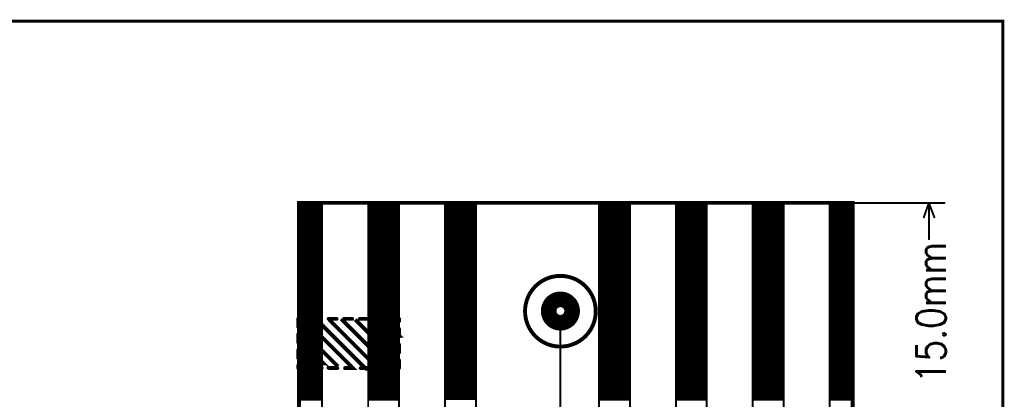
# Model space of a CAD drawing. Extents: x 2.09 to 10.05, y 1.3 to 6.57.
# Tile 8 of 8: x 7.53 to 10.05, y 5.6 to 6.57. Entities that reach past the tile are written whole.
import ezdxf

# ---------------------------------------------------------------- set-up
doc = ezdxf.new("R2010")
doc.units = 0
doc.header["$LTSCALE"] = 25
doc.layers.get('0').update_dxf_attribs({"linetype": 'CONTINUOUS'})
doc.styles.get("Standard").update_dxf_attribs({"font": 'simplex'})

# ---------------------------------------------------------------- blocks, each defined once
blk = doc.blocks.new('DISC')
at = {"color": 0, "const_width": 0.5}
blk.add_lwpolyline([(0, 0.25, 1), (0, -0.25, 1)], format="xyb", close=True, dxfattribs=at)

msp = doc.modelspace()

# ---------------------------------------------------------------- linework, layer by layer
at = {"color": 1, "const_width": 0.008}
msp.add_lwpolyline([(2.098, 1.303), (10.047, 1.303), (10.047, 6.567), (2.098, 6.567), (2.098, 1.303)], dxfattribs=at)
at = {"color": 3}
for points, const_width in [([(8.246, 4.524), (8.246, 6.102), (9.663, 6.102), (9.663, 4.524), (8.246, 4.524)], 0.01), ([(8.246, 6.102), (8.305, 6.102), (8.305, 4.526), (8.246, 4.526), (8.246, 6.102)], 0.005), ([(8.246, 6.098), (8.305, 6.098)], 0.005), ([(8.423, 6.102), (8.502, 6.102), (8.502, 4.526), (8.423, 4.526), (8.423, 6.102)], 0.005), ([(8.423, 6.098), (8.502, 6.098)], 0.005), ([(8.62, 6.102), (8.699, 6.102), (8.699, 4.528), (8.62, 4.528), (8.62, 6.102)], 0.005), ([(8.62, 6.1), (8.699, 6.1)], 0.005), ([(8.89, 6.102), (9.898, 6.102)], 0.005), ([(9.014, 6.102), (9.093, 6.102), (9.093, 4.526), (9.014, 4.526), (9.014, 6.102)], 0.005), ([(9.014, 6.098), (9.093, 6.098)], 0.005), ([(9.211, 6.102), (9.289, 6.102), (9.289, 4.526), (9.211, 4.526), (9.211, 6.102)], 0.005), ([(9.211, 6.098), (9.289, 6.098)], 0.005), ([(9.407, 6.102), (9.486, 6.102), (9.486, 4.526), (9.407, 4.526), (9.407, 6.102)], 0.005), ([(9.407, 6.098), (9.486, 6.098)], 0.005), ([(9.604, 6.102), (9.663, 6.102), (9.663, 4.526), (9.604, 4.526), (9.604, 6.102)], 0.005), ([(9.604, 6.098), (9.663, 6.098)], 0.005), ([(9.858, 6.102), (9.845, 6.065)], 0.005), ([(9.858, 6.009), (9.858, 6.102)], 0.005), ([(9.858, 6.102), (9.872, 6.065)], 0.005), ([(8.246, 6.093), (8.305, 6.093)], 0.005), ([(8.246, 6.088), (8.305, 6.088)], 0.005), ([(8.246, 6.083), (8.305, 6.083)], 0.005), ([(8.246, 6.078), (8.305, 6.078)], 0.005), ([(8.246, 6.073), (8.305, 6.073)], 0.005), ([(8.423, 6.093), (8.502, 6.093)], 0.005), ([(8.423, 6.088), (8.502, 6.088)], 0.005), ([(8.423, 6.083), (8.502, 6.083)], 0.005), ([(8.423, 6.078), (8.502, 6.078)], 0.005), ([(8.423, 6.073), (8.502, 6.073)], 0.005), ([(8.62, 6.095), (8.699, 6.095)], 0.005), ([(8.62, 6.09), (8.699, 6.09)], 0.005), ([(8.62, 6.085), (8.699, 6.085)], 0.005), ([(8.62, 6.08), (8.699, 6.08)], 0.005), ([(8.62, 6.075), (8.699, 6.075)], 0.005), ([(9.014, 6.093), (9.093, 6.093)], 0.005), ([(9.014, 6.088), (9.093, 6.088)], 0.005), ([(9.014, 6.083), (9.093, 6.083)], 0.005), ([(9.014, 6.078), (9.093, 6.078)], 0.005), ([(9.014, 6.073), (9.093, 6.073)], 0.005), ([(9.211, 6.093), (9.289, 6.093)], 0.005), ([(9.211, 6.088), (9.289, 6.088)], 0.005), ([(9.211, 6.083), (9.289, 6.083)], 0.005), ([(9.211, 6.078), (9.289, 6.078)], 0.005), ([(9.211, 6.073), (9.289, 6.073)], 0.005), ([(9.407, 6.093), (9.486, 6.093)], 0.005), ([(9.407, 6.088), (9.486, 6.088)], 0.005), ([(9.407, 6.083), (9.486, 6.083)], 0.005), ([(9.407, 6.078), (9.486, 6.078)], 0.005), ([(9.407, 6.073), (9.486, 6.073)], 0.005), ([(9.604, 6.093), (9.663, 6.093)], 0.005), ([(9.604, 6.088), (9.663, 6.088)], 0.005), ([(9.604, 6.083), (9.663, 6.083)], 0.005), ([(9.604, 6.078), (9.663, 6.078)], 0.005), ([(9.604, 6.073), (9.663, 6.073)], 0.005), ([(8.246, 6.068), (8.305, 6.068)], 0.005), ([(8.246, 6.063), (8.305, 6.063)], 0.005), ([(8.246, 6.058), (8.305, 6.058)], 0.005), ([(8.246, 6.053), (8.305, 6.053)], 0.005), ([(8.246, 6.048), (8.305, 6.048)], 0.005), ([(8.423, 6.068), (8.502, 6.068)], 0.005), ([(8.423, 6.063), (8.502, 6.063)], 0.005), ([(8.423, 6.058), (8.502, 6.058)], 0.005), ([(8.423, 6.053), (8.502, 6.053)], 0.005), ([(8.423, 6.048), (8.502, 6.048)], 0.005), ([(8.62, 6.07), (8.699, 6.07)], 0.005), ([(8.62, 6.065), (8.699, 6.065)], 0.005), ([(8.62, 6.06), (8.699, 6.06)], 0.005), ([(8.62, 6.055), (8.699, 6.055)], 0.005), ([(8.62, 6.05), (8.699, 6.05)], 0.005), ([(8.62, 6.045), (8.699, 6.045)], 0.005), ([(9.014, 6.068), (9.093, 6.068)], 0.005), ([(9.014, 6.063), (9.093, 6.063)], 0.005), ([(9.014, 6.058), (9.093, 6.058)], 0.005), ([(9.014, 6.053), (9.093, 6.053)], 0.005), ([(9.014, 6.048), (9.093, 6.048)], 0.005), ([(9.211, 6.068), (9.289, 6.068)], 0.005), ([(9.211, 6.063), (9.289, 6.063)], 0.005), ([(9.211, 6.058), (9.289, 6.058)], 0.005), ([(9.211, 6.053), (9.289, 6.053)], 0.005), ([(9.211, 6.048), (9.289, 6.048)], 0.005), ([(9.407, 6.068), (9.486, 6.068)], 0.005), ([(9.407, 6.063), (9.486, 6.063)], 0.005), ([(9.407, 6.058), (9.486, 6.058)], 0.005), ([(9.407, 6.053), (9.486, 6.053)], 0.005), ([(9.407, 6.048), (9.486, 6.048)], 0.005), ([(9.604, 6.068), (9.663, 6.068)], 0.005), ([(9.604, 6.063), (9.663, 6.063)], 0.005), ([(9.604, 6.058), (9.663, 6.058)], 0.005), ([(9.604, 6.053), (9.663, 6.053)], 0.005), ([(9.604, 6.048), (9.663, 6.048)], 0.005), ([(8.246, 6.043), (8.305, 6.043)], 0.005), ([(8.246, 6.038), (8.305, 6.038)], 0.005), ([(8.246, 6.033), (8.305, 6.033)], 0.005), ([(8.246, 6.028), (8.305, 6.028)], 0.005), ([(8.246, 6.023), (8.305, 6.023)], 0.005), ([(8.423, 6.043), (8.502, 6.043)], 0.005), ([(8.423, 6.038), (8.502, 6.038)], 0.005), ([(8.423, 6.033), (8.502, 6.033)], 0.005), ([(8.423, 6.028), (8.502, 6.028)], 0.005), ([(8.423, 6.023), (8.502, 6.023)], 0.005), ([(8.62, 6.04), (8.699, 6.04)], 0.005), ([(8.62, 6.035), (8.699, 6.035)], 0.005), ([(8.62, 6.03), (8.699, 6.03)], 0.005), ([(8.62, 6.025), (8.699, 6.025)], 0.005), ([(8.62, 6.02), (8.699, 6.02)], 0.005), ([(9.014, 6.043), (9.093, 6.043)], 0.005), ([(9.014, 6.038), (9.093, 6.038)], 0.005), ([(9.014, 6.033), (9.093, 6.033)], 0.005), ([(9.014, 6.028), (9.093, 6.028)], 0.005), ([(9.014, 6.023), (9.093, 6.023)], 0.005), ([(9.211, 6.043), (9.289, 6.043)], 0.005), ([(9.211, 6.038), (9.289, 6.038)], 0.005), ([(9.211, 6.033), (9.289, 6.033)], 0.005), ([(9.211, 6.028), (9.289, 6.028)], 0.005), ([(9.211, 6.023), (9.289, 6.023)], 0.005), ([(9.407, 6.043), (9.486, 6.043)], 0.005), ([(9.407, 6.038), (9.486, 6.038)], 0.005), ([(9.407, 6.033), (9.486, 6.033)], 0.005), ([(9.407, 6.028), (9.486, 6.028)], 0.005), ([(9.407, 6.023), (9.486, 6.023)], 0.005), ([(9.604, 6.043), (9.663, 6.043)], 0.005), ([(9.604, 6.038), (9.663, 6.038)], 0.005), ([(9.604, 6.033), (9.663, 6.033)], 0.005), ([(9.604, 6.028), (9.663, 6.028)], 0.005), ([(9.604, 6.023), (9.663, 6.023)], 0.005), ([(8.246, 6.018), (8.305, 6.018)], 0.005), ([(8.246, 6.013), (8.305, 6.013)], 0.005), ([(8.246, 6.008), (8.305, 6.008)], 0.005), ([(8.246, 6.003), (8.305, 6.003)], 0.005), ([(8.246, 5.998), (8.305, 5.998)], 0.005), ([(8.423, 6.018), (8.502, 6.018)], 0.005), ([(8.423, 6.013), (8.502, 6.013)], 0.005), ([(8.423, 6.008), (8.502, 6.008)], 0.005), ([(8.423, 6.003), (8.502, 6.003)], 0.005), ([(8.423, 5.998), (8.502, 5.998)], 0.005), ([(8.62, 6.015), (8.699, 6.015)], 0.005), ([(8.62, 6.01), (8.699, 6.01)], 0.005), ([(8.62, 6.005), (8.699, 6.005)], 0.005), ([(8.62, 6), (8.699, 6)], 0.005), ([(8.62, 5.995), (8.699, 5.995)], 0.005), ([(9.014, 6.018), (9.093, 6.018)], 0.005), ([(9.014, 6.013), (9.093, 6.013)], 0.005), ([(9.014, 6.008), (9.093, 6.008)], 0.005), ([(9.014, 6.003), (9.093, 6.003)], 0.005), ([(9.014, 5.998), (9.093, 5.998)], 0.005), ([(9.211, 6.018), (9.289, 6.018)], 0.005), ([(9.211, 6.013), (9.289, 6.013)], 0.005), ([(9.211, 6.008), (9.289, 6.008)], 0.005), ([(9.211, 6.003), (9.289, 6.003)], 0.005), ([(9.211, 5.998), (9.289, 5.998)], 0.005), ([(9.407, 6.018), (9.486, 6.018)], 0.005), ([(9.407, 6.013), (9.486, 6.013)], 0.005), ([(9.407, 6.008), (9.486, 6.008)], 0.005), ([(9.407, 6.003), (9.486, 6.003)], 0.005), ([(9.407, 5.998), (9.486, 5.998)], 0.005), ([(9.604, 6.018), (9.663, 6.018)], 0.005), ([(9.604, 6.013), (9.663, 6.013)], 0.005), ([(9.604, 6.008), (9.663, 6.008)], 0.005), ([(9.604, 6.003), (9.663, 6.003)], 0.005), ([(9.604, 5.998), (9.663, 5.998)], 0.005), ([(8.246, 5.993), (8.305, 5.993)], 0.005), ([(8.246, 5.988), (8.305, 5.988)], 0.005), ([(8.246, 5.983), (8.305, 5.983)], 0.005), ([(8.246, 5.978), (8.305, 5.978)], 0.005), ([(8.246, 5.973), (8.305, 5.973)], 0.005), ([(8.423, 5.993), (8.502, 5.993)], 0.005), ([(8.423, 5.988), (8.502, 5.988)], 0.005), ([(8.423, 5.983), (8.502, 5.983)], 0.005), ([(8.423, 5.978), (8.502, 5.978)], 0.005), ([(8.423, 5.973), (8.502, 5.973)], 0.005), ([(8.62, 5.99), (8.699, 5.99)], 0.005), ([(8.62, 5.985), (8.699, 5.985)], 0.005), ([(8.62, 5.98), (8.699, 5.98)], 0.005), ([(8.62, 5.975), (8.699, 5.975)], 0.005), ([(8.62, 5.97), (8.699, 5.97)], 0.005), ([(9.014, 5.993), (9.093, 5.993)], 0.005), ([(9.014, 5.988), (9.093, 5.988)], 0.005), ([(9.014, 5.983), (9.093, 5.983)], 0.005), ([(9.014, 5.978), (9.093, 5.978)], 0.005), ([(9.014, 5.973), (9.093, 5.973)], 0.005), ([(9.211, 5.993), (9.289, 5.993)], 0.005), ([(9.211, 5.988), (9.289, 5.988)], 0.005), ([(9.211, 5.983), (9.289, 5.983)], 0.005), ([(9.211, 5.978), (9.289, 5.978)], 0.005), ([(9.211, 5.973), (9.289, 5.973)], 0.005), ([(9.407, 5.993), (9.486, 5.993)], 0.005), ([(9.407, 5.988), (9.486, 5.988)], 0.005), ([(9.407, 5.983), (9.486, 5.983)], 0.005), ([(9.407, 5.978), (9.486, 5.978)], 0.005), ([(9.407, 5.973), (9.486, 5.973)], 0.005), ([(9.604, 5.993), (9.663, 5.993)], 0.005), ([(9.604, 5.988), (9.663, 5.988)], 0.005), ([(9.604, 5.983), (9.663, 5.983)], 0.005), ([(9.604, 5.978), (9.663, 5.978)], 0.005), ([(9.604, 5.973), (9.663, 5.973)], 0.005), ([(8.246, 5.968), (8.305, 5.968)], 0.005), ([(8.246, 5.963), (8.305, 5.963)], 0.005), ([(8.246, 5.958), (8.305, 5.958)], 0.005), ([(8.246, 5.953), (8.305, 5.953)], 0.005), ([(8.246, 5.948), (8.305, 5.948)], 0.005), ([(8.423, 5.968), (8.502, 5.968)], 0.005), ([(8.423, 5.963), (8.502, 5.963)], 0.005), ([(8.423, 5.958), (8.502, 5.958)], 0.005), ([(8.423, 5.953), (8.502, 5.953)], 0.005), ([(8.423, 5.948), (8.502, 5.948)], 0.005), ([(8.62, 5.965), (8.699, 5.965)], 0.005), ([(8.62, 5.96), (8.699, 5.96)], 0.005), ([(8.62, 5.955), (8.699, 5.955)], 0.005), ([(8.62, 5.95), (8.699, 5.95)], 0.005), ([(8.62, 5.945), (8.699, 5.945)], 0.005), ([(9.014, 5.968), (9.093, 5.968)], 0.005), ([(9.014, 5.963), (9.093, 5.963)], 0.005), ([(9.014, 5.958), (9.093, 5.958)], 0.005), ([(9.014, 5.953), (9.093, 5.953)], 0.005), ([(9.014, 5.948), (9.093, 5.948)], 0.005), ([(9.211, 5.968), (9.289, 5.968)], 0.005), ([(9.211, 5.963), (9.289, 5.963)], 0.005), ([(9.211, 5.958), (9.289, 5.958)], 0.005), ([(9.211, 5.953), (9.289, 5.953)], 0.005), ([(9.211, 5.948), (9.289, 5.948)], 0.005), ([(9.407, 5.968), (9.486, 5.968)], 0.005), ([(9.407, 5.963), (9.486, 5.963)], 0.005), ([(9.407, 5.958), (9.486, 5.958)], 0.005), ([(9.407, 5.953), (9.486, 5.953)], 0.005), ([(9.407, 5.948), (9.486, 5.948)], 0.005), ([(9.604, 5.968), (9.663, 5.968)], 0.005), ([(9.604, 5.963), (9.663, 5.963)], 0.005), ([(9.604, 5.958), (9.663, 5.958)], 0.005), ([(9.604, 5.953), (9.663, 5.953)], 0.005), ([(9.604, 5.948), (9.663, 5.948)], 0.005), ([(8.246, 5.943), (8.305, 5.943)], 0.005), ([(8.246, 5.938), (8.305, 5.938)], 0.005), ([(8.246, 5.933), (8.305, 5.933)], 0.005), ([(8.246, 5.928), (8.305, 5.928)], 0.005), ([(8.246, 5.923), (8.305, 5.923)], 0.005), ([(8.423, 5.943), (8.502, 5.943)], 0.005), ([(8.423, 5.938), (8.502, 5.938)], 0.005), ([(8.423, 5.933), (8.502, 5.933)], 0.005), ([(8.423, 5.928), (8.502, 5.928)], 0.005), ([(8.423, 5.923), (8.502, 5.923)], 0.005), ([(8.62, 5.94), (8.699, 5.94)], 0.005), ([(8.62, 5.935), (8.699, 5.935)], 0.005), ([(8.62, 5.93), (8.699, 5.93)], 0.005), ([(8.62, 5.925), (8.699, 5.925)], 0.005), ([(8.62, 5.92), (8.699, 5.92)], 0.005), ([(9.014, 5.943), (9.093, 5.943)], 0.005), ([(9.014, 5.938), (9.093, 5.938)], 0.005), ([(9.014, 5.933), (9.093, 5.933)], 0.005), ([(9.014, 5.928), (9.093, 5.928)], 0.005), ([(9.014, 5.923), (9.093, 5.923)], 0.005), ([(9.211, 5.943), (9.289, 5.943)], 0.005), ([(9.211, 5.938), (9.289, 5.938)], 0.005), ([(9.211, 5.933), (9.289, 5.933)], 0.005), ([(9.211, 5.928), (9.289, 5.928)], 0.005), ([(9.211, 5.923), (9.289, 5.923)], 0.005), ([(9.407, 5.943), (9.486, 5.943)], 0.005), ([(9.407, 5.938), (9.486, 5.938)], 0.005), ([(9.407, 5.933), (9.486, 5.933)], 0.005), ([(9.407, 5.928), (9.486, 5.928)], 0.005), ([(9.407, 5.923), (9.486, 5.923)], 0.005), ([(9.604, 5.943), (9.663, 5.943)], 0.005), ([(9.604, 5.938), (9.663, 5.938)], 0.005), ([(9.604, 5.933), (9.663, 5.933)], 0.005), ([(9.604, 5.928), (9.663, 5.928)], 0.005), ([(9.604, 5.923), (9.663, 5.923)], 0.005), ([(8.246, 5.918), (8.305, 5.918)], 0.005), ([(8.246, 5.913), (8.305, 5.913)], 0.005), ([(8.246, 5.908), (8.305, 5.908)], 0.005), ([(8.246, 5.903), (8.305, 5.903)], 0.005), ([(8.246, 5.898), (8.305, 5.898)], 0.005), ([(8.423, 5.918), (8.502, 5.918)], 0.005), ([(8.423, 5.913), (8.502, 5.913)], 0.005), ([(8.423, 5.908), (8.502, 5.908)], 0.005), ([(8.423, 5.903), (8.502, 5.903)], 0.005), ([(8.423, 5.898), (8.502, 5.898)], 0.005), ([(8.62, 5.915), (8.699, 5.915)], 0.005), ([(8.62, 5.91), (8.699, 5.91)], 0.005), ([(8.62, 5.905), (8.699, 5.905)], 0.005), ([(8.62, 5.9), (8.699, 5.9)], 0.005), ([(8.62, 5.895), (8.699, 5.895)], 0.005), ([(9.014, 5.918), (9.093, 5.918)], 0.005), ([(9.014, 5.913), (9.093, 5.913)], 0.005), ([(9.014, 5.908), (9.093, 5.908)], 0.005), ([(9.014, 5.903), (9.093, 5.903)], 0.005), ([(9.014, 5.898), (9.093, 5.898)], 0.005), ([(9.211, 5.918), (9.289, 5.918)], 0.005), ([(9.211, 5.913), (9.289, 5.913)], 0.005), ([(9.211, 5.908), (9.289, 5.908)], 0.005), ([(9.211, 5.903), (9.289, 5.903)], 0.005), ([(9.211, 5.898), (9.289, 5.898)], 0.005), ([(9.407, 5.918), (9.486, 5.918)], 0.005), ([(9.407, 5.913), (9.486, 5.913)], 0.005), ([(9.407, 5.908), (9.486, 5.908)], 0.005), ([(9.407, 5.903), (9.486, 5.903)], 0.005), ([(9.407, 5.898), (9.486, 5.898)], 0.005), ([(9.604, 5.918), (9.663, 5.918)], 0.005), ([(9.604, 5.913), (9.663, 5.913)], 0.005), ([(9.604, 5.908), (9.663, 5.908)], 0.005), ([(9.604, 5.903), (9.663, 5.903)], 0.005), ([(9.604, 5.898), (9.663, 5.898)], 0.005), ([(8.246, 5.893), (8.305, 5.893)], 0.005), ([(8.246, 5.888), (8.305, 5.888)], 0.005), ([(8.246, 5.883), (8.305, 5.883)], 0.005), ([(8.246, 5.878), (8.305, 5.878)], 0.005), ([(8.246, 5.873), (8.305, 5.873)], 0.005), ([(8.423, 5.893), (8.502, 5.893)], 0.005), ([(8.423, 5.888), (8.502, 5.888)], 0.005), ([(8.423, 5.883), (8.502, 5.883)], 0.005), ([(8.423, 5.878), (8.502, 5.878)], 0.005), ([(8.423, 5.873), (8.502, 5.873)], 0.005), ([(8.62, 5.89), (8.699, 5.89)], 0.005), ([(8.62, 5.885), (8.699, 5.885)], 0.005), ([(8.62, 5.88), (8.699, 5.88)], 0.005), ([(8.62, 5.875), (8.699, 5.875)], 0.005), ([(8.62, 5.87), (8.699, 5.87)], 0.005), ([(9.014, 5.893), (9.093, 5.893)], 0.005), ([(9.014, 5.888), (9.093, 5.888)], 0.005), ([(9.014, 5.883), (9.093, 5.883)], 0.005), ([(9.014, 5.878), (9.093, 5.878)], 0.005), ([(9.014, 5.873), (9.093, 5.873)], 0.005), ([(9.211, 5.893), (9.289, 5.893)], 0.005), ([(9.211, 5.888), (9.289, 5.888)], 0.005), ([(9.211, 5.883), (9.289, 5.883)], 0.005), ([(9.211, 5.878), (9.289, 5.878)], 0.005), ([(9.211, 5.873), (9.289, 5.873)], 0.005), ([(9.407, 5.893), (9.486, 5.893)], 0.005), ([(9.407, 5.888), (9.486, 5.888)], 0.005), ([(9.407, 5.883), (9.486, 5.883)], 0.005), ([(9.407, 5.878), (9.486, 5.878)], 0.005), ([(9.407, 5.873), (9.486, 5.873)], 0.005), ([(9.604, 5.893), (9.663, 5.893)], 0.005), ([(9.604, 5.888), (9.663, 5.888)], 0.005), ([(9.604, 5.883), (9.663, 5.883)], 0.005), ([(9.604, 5.878), (9.663, 5.878)], 0.005), ([(9.604, 5.873), (9.663, 5.873)], 0.005), ([(8.246, 5.868), (8.305, 5.868)], 0.005), ([(8.246, 5.863), (8.305, 5.863)], 0.005), ([(8.246, 5.858), (8.305, 5.858)], 0.005), ([(8.246, 5.853), (8.305, 5.853)], 0.005), ([(8.246, 5.848), (8.305, 5.848)], 0.005), ([(8.423, 5.868), (8.502, 5.868)], 0.005), ([(8.423, 5.863), (8.502, 5.863)], 0.005), ([(8.423, 5.858), (8.502, 5.858)], 0.005), ([(8.423, 5.853), (8.502, 5.853)], 0.005), ([(8.423, 5.848), (8.502, 5.848)], 0.005), ([(8.62, 5.865), (8.699, 5.865)], 0.005), ([(8.62, 5.86), (8.699, 5.86)], 0.005), ([(8.62, 5.855), (8.699, 5.855)], 0.005), ([(8.62, 5.85), (8.699, 5.85)], 0.005), ([(8.62, 5.845), (8.699, 5.845)], 0.005), ([(9.014, 5.868), (9.093, 5.868)], 0.005), ([(9.014, 5.863), (9.093, 5.863)], 0.005), ([(9.014, 5.858), (9.093, 5.858)], 0.005), ([(9.014, 5.853), (9.093, 5.853)], 0.005), ([(9.014, 5.848), (9.093, 5.848)], 0.005), ([(9.211, 5.868), (9.289, 5.868)], 0.005), ([(9.211, 5.863), (9.289, 5.863)], 0.005), ([(9.211, 5.858), (9.289, 5.858)], 0.005), ([(9.211, 5.853), (9.289, 5.853)], 0.005), ([(9.211, 5.848), (9.289, 5.848)], 0.005), ([(9.407, 5.868), (9.486, 5.868)], 0.005), ([(9.407, 5.863), (9.486, 5.863)], 0.005), ([(9.407, 5.858), (9.486, 5.858)], 0.005), ([(9.407, 5.853), (9.486, 5.853)], 0.005), ([(9.407, 5.848), (9.486, 5.848)], 0.005), ([(9.604, 5.868), (9.663, 5.868)], 0.005), ([(9.604, 5.863), (9.663, 5.863)], 0.005), ([(9.604, 5.858), (9.663, 5.858)], 0.005), ([(9.604, 5.853), (9.663, 5.853)], 0.005), ([(9.604, 5.848), (9.663, 5.848)], 0.005), ([(8.246, 5.843), (8.305, 5.843)], 0.005), ([(8.246, 5.838), (8.305, 5.838)], 0.005), ([(8.246, 5.833), (8.305, 5.833)], 0.005), ([(8.246, 5.828), (8.305, 5.828)], 0.005), ([(8.246, 5.823), (8.305, 5.823)], 0.005), ([(8.423, 5.843), (8.502, 5.843)], 0.005), ([(8.423, 5.838), (8.502, 5.838)], 0.005), ([(8.423, 5.833), (8.502, 5.833)], 0.005), ([(8.423, 5.828), (8.502, 5.828)], 0.005), ([(8.423, 5.823), (8.502, 5.823)], 0.005), ([(8.62, 5.84), (8.699, 5.84)], 0.005), ([(8.62, 5.835), (8.699, 5.835)], 0.005), ([(8.62, 5.83), (8.699, 5.83)], 0.005), ([(8.62, 5.825), (8.699, 5.825)], 0.005), ([(8.62, 5.82), (8.699, 5.82)], 0.005), ([(9.014, 5.843), (9.093, 5.843)], 0.005), ([(9.014, 5.838), (9.093, 5.838)], 0.005), ([(9.014, 5.833), (9.093, 5.833)], 0.005), ([(9.014, 5.828), (9.093, 5.828)], 0.005), ([(9.014, 5.823), (9.093, 5.823)], 0.005), ([(9.211, 5.843), (9.289, 5.843)], 0.005), ([(9.211, 5.838), (9.289, 5.838)], 0.005), ([(9.211, 5.833), (9.289, 5.833)], 0.005), ([(9.211, 5.828), (9.289, 5.828)], 0.005), ([(9.211, 5.823), (9.289, 5.823)], 0.005), ([(9.407, 5.843), (9.486, 5.843)], 0.005), ([(9.407, 5.838), (9.486, 5.838)], 0.005), ([(9.407, 5.833), (9.486, 5.833)], 0.005), ([(9.407, 5.828), (9.486, 5.828)], 0.005), ([(9.407, 5.823), (9.486, 5.823)], 0.005), ([(9.604, 5.843), (9.663, 5.843)], 0.005), ([(9.604, 5.838), (9.663, 5.838)], 0.005), ([(9.604, 5.833), (9.663, 5.833)], 0.005), ([(9.604, 5.828), (9.663, 5.828)], 0.005), ([(9.604, 5.823), (9.663, 5.823)], 0.005), ([(8.262, 5.805), (8.244, 5.805)], 0.01), ([(8.244, 5.805), (8.244, 5.785)], 0.01), ([(8.246, 5.818), (8.305, 5.818)], 0.005), ([(8.246, 5.813), (8.305, 5.813)], 0.005), ([(8.246, 5.808), (8.305, 5.808)], 0.005), ([(8.246, 5.803), (8.305, 5.803)], 0.005), ([(8.246, 5.798), (8.305, 5.798)], 0.005), ([(8.26, 5.803), (8.384, 5.679), (8.382, 5.679)], 0.01), ([(8.302, 5.805), (8.282, 5.805)], 0.01), ([(8.293, 5.801), (8.417, 5.677), (8.415, 5.677)], 0.01), ([(8.342, 5.805), (8.322, 5.805)], 0.01), ([(8.323, 5.803), (8.447, 5.679)], 0.01), ([(8.354, 5.805), (8.48, 5.679)], 0.01), ([(8.382, 5.805), (8.362, 5.805)], 0.01), ([(8.39, 5.803), (8.49, 5.703)], 0.01), ([(8.422, 5.805), (8.402, 5.805)], 0.01), ([(8.423, 5.818), (8.502, 5.818)], 0.005), ([(8.423, 5.813), (8.502, 5.813)], 0.005), ([(8.423, 5.808), (8.502, 5.808)], 0.005), ([(8.423, 5.803), (8.502, 5.803)], 0.005), ([(8.423, 5.798), (8.502, 5.798)], 0.005), ([(8.427, 5.805), (8.498, 5.734)], 0.01), ([(8.462, 5.805), (8.442, 5.805)], 0.01), ([(8.463, 5.801), (8.502, 5.762), (8.5, 5.762)], 0.01), ([(8.502, 5.805), (8.482, 5.805)], 0.01), ([(8.502, 5.799), (8.502, 5.805)], 0.01), ([(8.62, 5.815), (8.699, 5.815)], 0.005), ([(8.62, 5.81), (8.699, 5.81)], 0.005), ([(8.62, 5.805), (8.699, 5.805)], 0.005), ([(8.62, 5.8), (8.699, 5.8)], 0.005), ([(8.62, 5.795), (8.699, 5.795)], 0.005), ([(9.014, 5.818), (9.093, 5.818)], 0.005), ([(9.014, 5.813), (9.093, 5.813)], 0.005), ([(9.014, 5.808), (9.093, 5.808)], 0.005), ([(9.014, 5.803), (9.093, 5.803)], 0.005), ([(9.014, 5.798), (9.093, 5.798)], 0.005), ([(9.211, 5.818), (9.289, 5.818)], 0.005), ([(9.211, 5.813), (9.289, 5.813)], 0.005), ([(9.211, 5.808), (9.289, 5.808)], 0.005), ([(9.211, 5.803), (9.289, 5.803)], 0.005), ([(9.211, 5.798), (9.289, 5.798)], 0.005), ([(9.407, 5.818), (9.486, 5.818)], 0.005), ([(9.407, 5.813), (9.486, 5.813)], 0.005), ([(9.407, 5.808), (9.486, 5.808)], 0.005), ([(9.407, 5.803), (9.486, 5.803)], 0.005), ([(9.407, 5.798), (9.486, 5.798)], 0.005), ([(9.604, 5.818), (9.663, 5.818)], 0.005), ([(9.604, 5.813), (9.663, 5.813)], 0.005), ([(9.604, 5.808), (9.663, 5.808)], 0.005), ([(9.604, 5.803), (9.663, 5.803)], 0.005), ([(9.604, 5.798), (9.663, 5.798)], 0.005), ([(8.246, 5.783), (8.346, 5.683)], 0.01), ([(8.246, 5.793), (8.305, 5.793)], 0.005), ([(8.246, 5.788), (8.305, 5.788)], 0.005), ([(8.246, 5.785), (8.246, 4.126)], 0.005), ([(8.246, 5.783), (8.305, 5.783)], 0.005), ([(8.246, 5.778), (8.305, 5.778)], 0.005), ([(8.246, 5.773), (8.305, 5.773)], 0.005), ([(8.246, 5.768), (8.305, 5.768)], 0.005), ([(8.423, 5.793), (8.502, 5.793)], 0.005), ([(8.423, 5.788), (8.502, 5.788)], 0.005), ([(8.423, 5.783), (8.502, 5.783)], 0.005), ([(8.423, 5.778), (8.502, 5.778)], 0.005), ([(8.423, 5.773), (8.502, 5.773)], 0.005), ([(8.423, 5.768), (8.502, 5.768)], 0.005), ([(8.502, 5.759), (8.502, 5.779)], 0.01), ([(8.62, 5.79), (8.699, 5.79)], 0.005), ([(8.62, 5.785), (8.699, 5.785)], 0.005), ([(8.62, 5.78), (8.699, 5.78)], 0.005), ([(8.62, 5.775), (8.699, 5.775)], 0.005), ([(8.62, 5.77), (8.699, 5.77)], 0.005), ([(8.915, 5.785), (8.915, 4.126)], 0.005), ([(9.014, 5.793), (9.093, 5.793)], 0.005), ([(9.014, 5.788), (9.093, 5.788)], 0.005), ([(9.014, 5.783), (9.093, 5.783)], 0.005), ([(9.014, 5.778), (9.093, 5.778)], 0.005), ([(9.014, 5.773), (9.093, 5.773)], 0.005), ([(9.014, 5.768), (9.093, 5.768)], 0.005), ([(9.211, 5.793), (9.289, 5.793)], 0.005), ([(9.211, 5.788), (9.289, 5.788)], 0.005), ([(9.211, 5.783), (9.289, 5.783)], 0.005), ([(9.211, 5.778), (9.289, 5.778)], 0.005), ([(9.211, 5.773), (9.289, 5.773)], 0.005), ([(9.211, 5.768), (9.289, 5.768)], 0.005), ([(9.407, 5.793), (9.486, 5.793)], 0.005), ([(9.407, 5.788), (9.486, 5.788)], 0.005), ([(9.407, 5.783), (9.486, 5.783)], 0.005), ([(9.407, 5.778), (9.486, 5.778)], 0.005), ([(9.407, 5.773), (9.486, 5.773)], 0.005), ([(9.407, 5.768), (9.486, 5.768)], 0.005), ([(9.604, 5.793), (9.663, 5.793)], 0.005), ([(9.604, 5.788), (9.663, 5.788)], 0.005), ([(9.604, 5.783), (9.663, 5.783)], 0.005), ([(9.604, 5.778), (9.663, 5.778)], 0.005), ([(9.604, 5.773), (9.663, 5.773)], 0.005), ([(9.604, 5.768), (9.663, 5.768)], 0.005), ([(8.244, 5.765), (8.244, 5.745)], 0.01), ([(8.246, 5.754), (8.319, 5.681), (8.317, 5.681)], 0.01), ([(8.246, 5.763), (8.305, 5.763)], 0.005), ([(8.246, 5.758), (8.305, 5.758)], 0.005), ([(8.246, 5.753), (8.305, 5.753)], 0.005), ([(8.246, 5.748), (8.305, 5.748)], 0.005), ([(8.246, 5.743), (8.305, 5.743)], 0.005), ([(8.423, 5.763), (8.502, 5.763)], 0.005), ([(8.423, 5.758), (8.502, 5.758)], 0.005), ([(8.423, 5.753), (8.502, 5.753)], 0.005), ([(8.423, 5.748), (8.502, 5.748)], 0.005), ([(8.423, 5.743), (8.502, 5.743)], 0.005), ([(8.62, 5.765), (8.699, 5.765)], 0.005), ([(8.62, 5.76), (8.699, 5.76)], 0.005), ([(8.62, 5.755), (8.699, 5.755)], 0.005), ([(8.62, 5.75), (8.699, 5.75)], 0.005), ([(8.62, 5.745), (8.699, 5.745)], 0.005), ([(9.014, 5.763), (9.093, 5.763)], 0.005), ([(9.014, 5.758), (9.093, 5.758)], 0.005), ([(9.014, 5.753), (9.093, 5.753)], 0.005), ([(9.014, 5.748), (9.093, 5.748)], 0.005), ([(9.014, 5.743), (9.093, 5.743)], 0.005), ([(9.211, 5.763), (9.289, 5.763)], 0.005), ([(9.211, 5.758), (9.289, 5.758)], 0.005), ([(9.211, 5.753), (9.289, 5.753)], 0.005), ([(9.211, 5.748), (9.289, 5.748)], 0.005), ([(9.211, 5.743), (9.289, 5.743)], 0.005), ([(9.407, 5.763), (9.486, 5.763)], 0.005), ([(9.407, 5.758), (9.486, 5.758)], 0.005), ([(9.407, 5.753), (9.486, 5.753)], 0.005), ([(9.407, 5.748), (9.486, 5.748)], 0.005), ([(9.407, 5.743), (9.486, 5.743)], 0.005), ([(9.604, 5.763), (9.663, 5.763)], 0.005), ([(9.604, 5.758), (9.663, 5.758)], 0.005), ([(9.604, 5.753), (9.663, 5.753)], 0.005), ([(9.604, 5.748), (9.663, 5.748)], 0.005), ([(9.604, 5.743), (9.663, 5.743)], 0.005), ([(8.244, 5.725), (8.244, 5.705)], 0.01), ([(8.246, 5.726), (8.293, 5.679), (8.291, 5.679)], 0.01), ([(8.246, 5.738), (8.305, 5.738)], 0.005), ([(8.246, 5.733), (8.305, 5.733)], 0.005), ([(8.246, 5.728), (8.305, 5.728)], 0.005), ([(8.246, 5.723), (8.305, 5.723)], 0.005), ([(8.246, 5.718), (8.305, 5.718)], 0.005), ([(8.423, 5.738), (8.502, 5.738)], 0.005), ([(8.423, 5.733), (8.502, 5.733)], 0.005), ([(8.423, 5.728), (8.502, 5.728)], 0.005), ([(8.423, 5.723), (8.502, 5.723)], 0.005), ([(8.423, 5.718), (8.502, 5.718)], 0.005), ([(8.502, 5.719), (8.502, 5.739)], 0.01), ([(8.62, 5.74), (8.699, 5.74)], 0.005), ([(8.62, 5.735), (8.699, 5.735)], 0.005), ([(8.62, 5.73), (8.699, 5.73)], 0.005), ([(8.62, 5.725), (8.699, 5.725)], 0.005), ([(8.62, 5.72), (8.699, 5.72)], 0.005), ([(9.014, 5.738), (9.093, 5.738)], 0.005), ([(9.014, 5.733), (9.093, 5.733)], 0.005), ([(9.014, 5.728), (9.093, 5.728)], 0.005), ([(9.014, 5.723), (9.093, 5.723)], 0.005), ([(9.014, 5.718), (9.093, 5.718)], 0.005), ([(9.211, 5.738), (9.289, 5.738)], 0.005), ([(9.211, 5.733), (9.289, 5.733)], 0.005), ([(9.211, 5.728), (9.289, 5.728)], 0.005), ([(9.211, 5.723), (9.289, 5.723)], 0.005), ([(9.211, 5.718), (9.289, 5.718)], 0.005), ([(9.407, 5.738), (9.486, 5.738)], 0.005), ([(9.407, 5.733), (9.486, 5.733)], 0.005), ([(9.407, 5.728), (9.486, 5.728)], 0.005), ([(9.407, 5.723), (9.486, 5.723)], 0.005), ([(9.407, 5.718), (9.486, 5.718)], 0.005), ([(9.604, 5.738), (9.663, 5.738)], 0.005), ([(9.604, 5.733), (9.663, 5.733)], 0.005), ([(9.604, 5.728), (9.663, 5.728)], 0.005), ([(9.604, 5.723), (9.663, 5.723)], 0.005), ([(9.604, 5.718), (9.663, 5.718)], 0.005), ([(8.246, 5.713), (8.305, 5.713)], 0.005), ([(8.246, 5.708), (8.305, 5.708)], 0.005), ([(8.246, 5.703), (8.305, 5.703)], 0.005), ([(8.246, 5.698), (8.305, 5.698)], 0.005), ([(8.246, 5.693), (8.305, 5.693)], 0.005), ([(8.423, 5.713), (8.502, 5.713)], 0.005), ([(8.423, 5.708), (8.502, 5.708)], 0.005), ([(8.423, 5.703), (8.502, 5.703)], 0.005), ([(8.423, 5.698), (8.502, 5.698)], 0.005), ([(8.423, 5.693), (8.502, 5.693)], 0.005), ([(8.502, 5.679), (8.502, 5.699)], 0.01), ([(8.62, 5.715), (8.699, 5.715)], 0.005), ([(8.62, 5.71), (8.699, 5.71)], 0.005), ([(8.62, 5.705), (8.699, 5.705)], 0.005), ([(8.62, 5.7), (8.699, 5.7)], 0.005), ([(8.62, 5.695), (8.699, 5.695)], 0.005), ([(9.014, 5.713), (9.093, 5.713)], 0.005), ([(9.014, 5.708), (9.093, 5.708)], 0.005), ([(9.014, 5.703), (9.093, 5.703)], 0.005), ([(9.014, 5.698), (9.093, 5.698)], 0.005), ([(9.014, 5.693), (9.093, 5.693)], 0.005), ([(9.211, 5.713), (9.289, 5.713)], 0.005), ([(9.211, 5.708), (9.289, 5.708)], 0.005), ([(9.211, 5.703), (9.289, 5.703)], 0.005), ([(9.211, 5.698), (9.289, 5.698)], 0.005), ([(9.211, 5.693), (9.289, 5.693)], 0.005), ([(9.407, 5.713), (9.486, 5.713)], 0.005), ([(9.407, 5.708), (9.486, 5.708)], 0.005), ([(9.407, 5.703), (9.486, 5.703)], 0.005), ([(9.407, 5.698), (9.486, 5.698)], 0.005), ([(9.407, 5.693), (9.486, 5.693)], 0.005), ([(9.604, 5.713), (9.663, 5.713)], 0.005), ([(9.604, 5.708), (9.663, 5.708)], 0.005), ([(9.604, 5.703), (9.663, 5.703)], 0.005), ([(9.604, 5.698), (9.663, 5.698)], 0.005), ([(9.604, 5.693), (9.663, 5.693)], 0.005), ([(8.244, 5.685), (8.244, 5.679)], 0.01), ([(8.244, 5.679), (8.264, 5.679)], 0.01), ([(8.246, 5.688), (8.305, 5.688)], 0.005), ([(8.246, 5.683), (8.305, 5.683)], 0.005), ([(8.246, 5.678), (8.305, 5.678)], 0.005), ([(8.246, 5.673), (8.305, 5.673)], 0.005), ([(8.246, 5.668), (8.305, 5.668)], 0.005), ([(8.284, 5.679), (8.304, 5.679)], 0.01), ([(8.324, 5.679), (8.344, 5.679)], 0.01), ([(8.364, 5.679), (8.384, 5.679)], 0.01), ([(8.404, 5.679), (8.424, 5.679)], 0.01), ([(8.423, 5.688), (8.502, 5.688)], 0.005), ([(8.423, 5.683), (8.502, 5.683)], 0.005), ([(8.423, 5.678), (8.502, 5.678)], 0.005), ([(8.423, 5.673), (8.502, 5.673)], 0.005), ([(8.423, 5.668), (8.502, 5.668)], 0.005), ([(8.444, 5.679), (8.464, 5.679)], 0.01), ([(8.484, 5.679), (8.502, 5.679)], 0.01), ([(8.62, 5.69), (8.699, 5.69)], 0.005), ([(8.62, 5.685), (8.699, 5.685)], 0.005), ([(8.62, 5.68), (8.699, 5.68)], 0.005), ([(8.62, 5.675), (8.699, 5.675)], 0.005), ([(8.62, 5.67), (8.699, 5.67)], 0.005), ([(9.014, 5.688), (9.093, 5.688)], 0.005), ([(9.014, 5.683), (9.093, 5.683)], 0.005), ([(9.014, 5.678), (9.093, 5.678)], 0.005), ([(9.014, 5.673), (9.093, 5.673)], 0.005), ([(9.014, 5.668), (9.093, 5.668)], 0.005), ([(9.211, 5.688), (9.289, 5.688)], 0.005), ([(9.211, 5.683), (9.289, 5.683)], 0.005), ([(9.211, 5.678), (9.289, 5.678)], 0.005), ([(9.211, 5.673), (9.289, 5.673)], 0.005), ([(9.211, 5.668), (9.289, 5.668)], 0.005), ([(9.407, 5.688), (9.486, 5.688)], 0.005), ([(9.407, 5.683), (9.486, 5.683)], 0.005), ([(9.407, 5.678), (9.486, 5.678)], 0.005), ([(9.407, 5.673), (9.486, 5.673)], 0.005), ([(9.407, 5.668), (9.486, 5.668)], 0.005), ([(9.604, 5.688), (9.663, 5.688)], 0.005), ([(9.604, 5.683), (9.663, 5.683)], 0.005), ([(9.604, 5.678), (9.663, 5.678)], 0.005), ([(9.604, 5.673), (9.663, 5.673)], 0.005), ([(9.604, 5.668), (9.663, 5.668)], 0.005), ([(8.246, 5.663), (8.305, 5.663)], 0.005), ([(8.246, 5.658), (8.305, 5.658)], 0.005), ([(8.246, 5.653), (8.305, 5.653)], 0.005), ([(8.246, 5.648), (8.305, 5.648)], 0.005), ([(8.246, 5.643), (8.305, 5.643)], 0.005), ([(8.423, 5.663), (8.502, 5.663)], 0.005), ([(8.423, 5.658), (8.502, 5.658)], 0.005), ([(8.423, 5.653), (8.502, 5.653)], 0.005), ([(8.423, 5.648), (8.502, 5.648)], 0.005), ([(8.423, 5.643), (8.502, 5.643)], 0.005), ([(8.62, 5.665), (8.699, 5.665)], 0.005), ([(8.62, 5.66), (8.699, 5.66)], 0.005), ([(8.62, 5.655), (8.699, 5.655)], 0.005), ([(8.62, 5.65), (8.699, 5.65)], 0.005), ([(8.62, 5.645), (8.699, 5.645)], 0.005), ([(9.014, 5.663), (9.093, 5.663)], 0.005), ([(9.014, 5.658), (9.093, 5.658)], 0.005), ([(9.014, 5.653), (9.093, 5.653)], 0.005), ([(9.014, 5.648), (9.093, 5.648)], 0.005), ([(9.014, 5.643), (9.093, 5.643)], 0.005), ([(9.211, 5.663), (9.289, 5.663)], 0.005), ([(9.211, 5.658), (9.289, 5.658)], 0.005), ([(9.211, 5.653), (9.289, 5.653)], 0.005), ([(9.211, 5.648), (9.289, 5.648)], 0.005), ([(9.211, 5.643), (9.289, 5.643)], 0.005), ([(9.407, 5.663), (9.486, 5.663)], 0.005), ([(9.407, 5.658), (9.486, 5.658)], 0.005), ([(9.407, 5.653), (9.486, 5.653)], 0.005), ([(9.407, 5.648), (9.486, 5.648)], 0.005), ([(9.407, 5.643), (9.486, 5.643)], 0.005), ([(9.604, 5.663), (9.663, 5.663)], 0.005), ([(9.604, 5.658), (9.663, 5.658)], 0.005), ([(9.604, 5.653), (9.663, 5.653)], 0.005), ([(9.604, 5.648), (9.663, 5.648)], 0.005), ([(9.604, 5.643), (9.663, 5.643)], 0.005), ([(8.246, 5.638), (8.305, 5.638)], 0.005), ([(8.246, 5.633), (8.305, 5.633)], 0.005), ([(8.246, 5.628), (8.305, 5.628)], 0.005), ([(8.246, 5.623), (8.305, 5.623)], 0.005), ([(8.246, 5.618), (8.305, 5.618)], 0.005), ([(8.423, 5.638), (8.502, 5.638)], 0.005), ([(8.423, 5.633), (8.502, 5.633)], 0.005), ([(8.423, 5.628), (8.502, 5.628)], 0.005), ([(8.423, 5.623), (8.502, 5.623)], 0.005), ([(8.423, 5.618), (8.502, 5.618)], 0.005), ([(8.62, 5.64), (8.699, 5.64)], 0.005), ([(8.62, 5.635), (8.699, 5.635)], 0.005), ([(8.62, 5.63), (8.699, 5.63)], 0.005), ([(8.62, 5.625), (8.699, 5.625)], 0.005), ([(8.62, 5.62), (8.699, 5.62)], 0.005), ([(9.014, 5.638), (9.093, 5.638)], 0.005), ([(9.014, 5.633), (9.093, 5.633)], 0.005), ([(9.014, 5.628), (9.093, 5.628)], 0.005), ([(9.014, 5.623), (9.093, 5.623)], 0.005), ([(9.014, 5.618), (9.093, 5.618)], 0.005), ([(9.211, 5.638), (9.289, 5.638)], 0.005), ([(9.211, 5.633), (9.289, 5.633)], 0.005), ([(9.211, 5.628), (9.289, 5.628)], 0.005), ([(9.211, 5.623), (9.289, 5.623)], 0.005), ([(9.211, 5.618), (9.289, 5.618)], 0.005), ([(9.407, 5.638), (9.486, 5.638)], 0.005), ([(9.407, 5.633), (9.486, 5.633)], 0.005), ([(9.407, 5.628), (9.486, 5.628)], 0.005), ([(9.407, 5.623), (9.486, 5.623)], 0.005), ([(9.407, 5.618), (9.486, 5.618)], 0.005), ([(9.604, 5.638), (9.663, 5.638)], 0.005), ([(9.604, 5.633), (9.663, 5.633)], 0.005), ([(9.604, 5.628), (9.663, 5.628)], 0.005), ([(9.604, 5.623), (9.663, 5.623)], 0.005), ([(9.604, 5.618), (9.663, 5.618)], 0.005), ([(8.246, 5.613), (8.305, 5.613)], 0.005), ([(8.246, 5.608), (8.305, 5.608)], 0.005), ([(8.246, 5.603), (8.305, 5.603)], 0.005), ([(8.246, 5.598), (8.305, 5.598)], 0.005), ([(8.423, 5.613), (8.502, 5.613)], 0.005), ([(8.423, 5.608), (8.502, 5.608)], 0.005), ([(8.423, 5.603), (8.502, 5.603)], 0.005), ([(8.423, 5.598), (8.502, 5.598)], 0.005), ([(8.62, 5.615), (8.699, 5.615)], 0.005), ([(8.62, 5.61), (8.699, 5.61)], 0.005), ([(8.62, 5.605), (8.699, 5.605)], 0.005), ([(8.62, 5.6), (8.699, 5.6)], 0.005), ([(9.014, 5.613), (9.093, 5.613)], 0.005), ([(9.014, 5.608), (9.093, 5.608)], 0.005), ([(9.014, 5.603), (9.093, 5.603)], 0.005), ([(9.014, 5.598), (9.093, 5.598)], 0.005), ([(9.211, 5.613), (9.289, 5.613)], 0.005), ([(9.211, 5.608), (9.289, 5.608)], 0.005), ([(9.211, 5.603), (9.289, 5.603)], 0.005), ([(9.211, 5.598), (9.289, 5.598)], 0.005), ([(9.407, 5.613), (9.486, 5.613)], 0.005), ([(9.407, 5.608), (9.486, 5.608)], 0.005), ([(9.407, 5.603), (9.486, 5.603)], 0.005), ([(9.407, 5.598), (9.486, 5.598)], 0.005), ([(9.604, 5.613), (9.663, 5.613)], 0.005), ([(9.604, 5.608), (9.663, 5.608)], 0.005), ([(9.604, 5.603), (9.663, 5.603)], 0.005), ([(9.604, 5.598), (9.663, 5.598)], 0.005)]:
    msp.add_lwpolyline(points, dxfattribs=dict(at, const_width=const_width))
at = {"color": 3, "const_width": 0.01}
msp.add_lwpolyline([(8.915, 5.734, -1), (8.915, 5.915, -1), (8.915, 5.734)], format="xyb", dxfattribs=at)
at = {"color": 2, "const_width": 0.04}
msp.add_lwpolyline([(8.915, 5.795, -1), (8.915, 5.855, -1), (8.915, 5.795)], format="xyb", dxfattribs=at)

# ---------------------------------------------------------------- block references
at = {"color": 3}
for p, xscale, yscale in [((8.89, 6.102), 0.005, 0.005), ((9.858, 6.102), 0.005, 0.005), ((9.858, 6.102), 0.005, 0.005), ((9.858, 6.102), 0.005, 0.005), ((9.898, 6.102), 0.005, 0.005), ((9.845, 6.065), 0.005, 0.005), ((9.872, 6.065), 0.005, 0.005), ((9.858, 6.009), 0.005, 0.005), ((8.244, 5.805), 0.01, 0.01), ((8.244, 5.805), 0.01, 0.01), ((8.262, 5.805), 0.01, 0.01), ((8.282, 5.805), 0.01, 0.01), ((8.302, 5.805), 0.01, 0.01), ((8.322, 5.805), 0.01, 0.01), ((8.342, 5.805), 0.01, 0.01), ((8.362, 5.805), 0.01, 0.01), ((8.382, 5.805), 0.01, 0.01), ((8.402, 5.805), 0.01, 0.01), ((8.422, 5.805), 0.01, 0.01), ((8.442, 5.805), 0.01, 0.01), ((8.462, 5.805), 0.01, 0.01), ((8.482, 5.805), 0.01, 0.01), ((8.502, 5.805), 0.01, 0.01), ((8.502, 5.805), 0.01, 0.01), ((8.502, 5.799), 0.01, 0.01), ((8.244, 5.785), 0.01, 0.01), ((8.246, 5.785), 0.005, 0.005), ((8.502, 5.779), 0.01, 0.01), ((8.915, 5.785), 0.005, 0.005), ((8.244, 5.765), 0.01, 0.01), ((8.244, 5.745), 0.01, 0.01), ((8.502, 5.759), 0.01, 0.01), ((8.244, 5.725), 0.01, 0.01), ((8.502, 5.739), 0.01, 0.01), ((8.502, 5.719), 0.01, 0.01), ((8.244, 5.705), 0.01, 0.01), ((8.502, 5.699), 0.01, 0.01), ((8.244, 5.685), 0.01, 0.01), ((8.244, 5.679), 0.01, 0.01), ((8.244, 5.679), 0.01, 0.01), ((8.264, 5.679), 0.01, 0.01), ((8.284, 5.679), 0.01, 0.01), ((8.304, 5.679), 0.01, 0.01), ((8.324, 5.679), 0.01, 0.01), ((8.344, 5.679), 0.01, 0.01), ((8.364, 5.679), 0.01, 0.01), ((8.384, 5.679), 0.01, 0.01), ((8.404, 5.679), 0.01, 0.01), ((8.424, 5.679), 0.01, 0.01), ((8.444, 5.679), 0.01, 0.01), ((8.464, 5.679), 0.01, 0.01), ((8.484, 5.679), 0.01, 0.01), ((8.502, 5.679), 0.01, 0.01), ((8.502, 5.679), 0.01, 0.01)]:
    msp.add_blockref('DISC', p, dxfattribs=dict(at, xscale=xscale, yscale=yscale))

# ---------------------------------------------------------------- texts
at = {"color": 3, "width": 0.866}
msp.add_text('15.0mm', height=0.075, rotation=90, dxfattribs=at).set_placement((9.901, 5.64))

doc.saveas('drawing.dxf')
